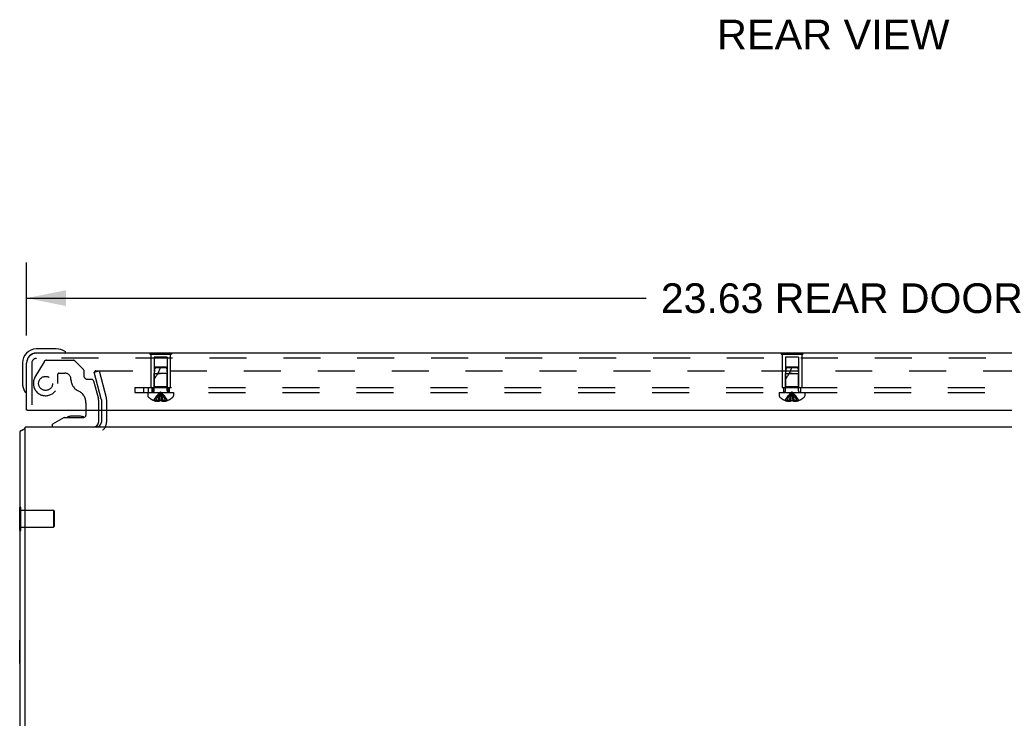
# Model space of a CAD drawing. Header units: inches. Extents: x 0 to 97.1, y 0 to 62.9.
# Tile 30 of 56: x 69.7 to 83.9, y 10.1 to 20.2. Entities that reach past the tile are written whole.
import ezdxf

# ---------------------------------------------------------------- set-up
doc = ezdxf.new("R2010")
doc.units = ezdxf.units.IN
doc.header["$LTSCALE"] = 5.342857
doc.header["$MEASUREMENT"] = 0
doc.linetypes.add('HIDDEN', pattern=[0.2, 0.1, -0.1])
doc.layers.get('0').update_dxf_attribs({"linetype": 'CONTINUOUS'})
for name, color, linetype in [('DEFAULT_2', 8, 'HIDDEN'), ('DIMENSIONS', 7, 'CONTINUOUS'), ('REAR_DOOR', 7, 'CONTINUOUS'), ('SUBPANEL', 7, 'CONTINUOUS')]:
    doc.layers.add(name, color=color, linetype=linetype)
doc.styles.get("Standard").update_dxf_attribs({"font": 'arial.ttf'})
doc.dimstyles.new('DIMSTYLE_1', dxfattribs={"dimtxt": 0.428571, "dimasz": 0.571429, "dimexe": 0.09, "dimexo": 0.07, "dimgap": 0.0375, "dimtad": 0, "dimtih": 1, "dimtoh": 1, "dimzin": 4, "dimdsep": 46, "dimtxsty": 'Standard', "dimblk": '_FILLED', "dimblk1": '_FILLED', "dimblk2": '_FILLED', "dimcen": 0.09, "dimadec": 3, "dimazin": 1, "dimtfac": 1, "dimtdec": 3, "dimtofl": 0, "dimtmove": 0, "dimatfit": 3, "dimldrblk": '_FILLED', "dimfxl": 0, "dimtolj": 1, "dimtzin": 4, "dimarcsym": 0})

# ---------------------------------------------------------------- blocks, each defined once
blk = doc.blocks.new('_FILLED')
at = {"color": 0, "linetype": 'ByBlock'}
blk.add_solid([(0, 0), (-1, 0.2), (-1, -0.2)], dxfattribs=at)
blk = doc.blocks.new('*D4')
at = {"layer": 'DIMENSIONS', "color": 2, "linetype": 'Continuous'}
for p, q in [((69.785, 15.629), (69.785, 16.683)), ((93.41, 15.629), (93.41, 16.683)), ((69.785, 16.169), (78.741, 16.169)), ((93.41, 16.169), (84.453, 16.169))]:
    blk.add_line(p, q, dxfattribs=at)
at = {"layer": 'DIMENSIONS', "color": 2, "linetype": 'Continuous', "xscale": 0.5714285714, "yscale": 0.5714285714, "zscale": 0.5714285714, "rotation": 180}
blk.add_blockref('_FILLED', (69.785, 16.169), dxfattribs=at)
at = {"layer": 'DIMENSIONS', "color": 2, "linetype": 'Continuous', "xscale": 0.5714285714, "yscale": 0.5714285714, "zscale": 0.5714285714}
blk.add_blockref('_FILLED', (93.41, 16.169), dxfattribs=at)
at = {"layer": 'DIMENSIONS', "color": 2, "linetype": 'Continuous', "insert": (81.597, 16.383), "char_height": 0.42857, "width": 5.28306, "attachment_point": 2, "line_spacing_factor": 0.9}
blk.add_mtext('23.63 REAR DOOR', dxfattribs=at)

msp = doc.modelspace()

# ---------------------------------------------------------------- linework, layer by layer
at = {"color": 7, "linetype": 'Continuous'}
for p, q in [((70.64264, 14.549239), (70.64264, 14.475853)), ((70.827436, 14.385058), (70.827436, 14.549239)), ((70.328622, 14.444113), (70.158144, 14.345688)), ((70.328622, 14.444113), (70.6109, 14.444113)), ((70.422813, 14.460873), (70.421735, 14.460867)), ((70.563036, 14.460872), (70.422813, 14.460873)), ((70.563575, 14.460869), (70.563036, 14.460872)), ((70.563575, 14.460869), (70.563846, 14.460867)), ((70.158144, 14.306318), (70.158144, 14.345688)), ((69.685219, 12.812818), (69.685219, 13.149818)), ((69.685219, 13.149818), (69.690219, 13.149818)), ((69.685219, 12.812818), (69.690219, 12.812818)), ((69.685219, 10.887818), (69.685219, 11.224818)), ((69.685219, 11.224818), (69.690219, 11.224818)), ((69.685219, 10.887818), (69.690219, 10.887818))]:
    msp.add_line(p, q, dxfattribs=at)
at = {"color": 3, "linetype": 'Continuous'}
for p, q in [((70.865219, 14.549239), (70.865219, 14.376318)), ((69.690219, 4.711318), (69.690219, 14.243318)), ((69.713539, 14.255488), (69.706562, 14.253589)), ((69.765219, 4.711318), (69.765219, 14.306318)), ((93.615219, 14.306318), (69.765219, 14.306318))]:
    msp.add_line(p, q, dxfattribs=at)
for points in [[(69.706562, 14.253589), (69.704436, 14.25299), (69.702476, 14.252407), (69.700648, 14.251821), (69.698925, 14.251214), (69.697335, 14.250587), (69.695878, 14.249929), (69.694597, 14.249253), (69.693525, 14.248582), (69.692626, 14.247902), (69.691884, 14.247209), (69.691287, 14.246497), (69.690825, 14.245762), (69.690492, 14.244993), (69.690288, 14.244178), (69.690219, 14.243318)], [(69.733405, 14.264559), (69.732206, 14.263483), (69.7308, 14.262426), (69.729173, 14.261392), (69.72734, 14.260396), (69.725318, 14.259448), (69.723131, 14.258551), (69.720799, 14.257702), (69.718385, 14.25691), (69.71596, 14.256177), (69.713539, 14.255488)]]:
    msp.add_lwpolyline(points, dxfattribs=at)
at = {"color": 7, "linetype": 'Continuous'}
for centre, radius, start, end in [((70.42279, 14.370873), 0.09, 90.6719757, 125.4682086), ((70.56279, 14.370873), 0.09, 54.7746035, 89.3280243), ((70.6109, 14.475853), 0.03174, 270, 360), ((70.748696, 14.385058), 0.07874, 270, 360)]:
    msp.add_arc(centre, radius, start, end, dxfattribs=at)
at = {"color": 3, "linetype": 'Continuous'}
for centre, radius, start, end in [((70.795219, 14.376318), 0.07, 270, 360), ((69.835219, 14.161318), 0.145, 118.873676, 134.6013779)]:
    msp.add_arc(centre, radius, start, end, dxfattribs=at)
at = {"layer": 'DEFAULT_2', "color": 8, "linetype": 'HIDDEN'}
for p, q in [((70.036625, 15.25057), (69.906289, 15.024822)), ((70.071266, 15.27057), (70.456851, 15.27057)), ((70.606324, 15.137666), (70.485136, 15.258854)), ((70.25251, 15.085274), (70.336125, 15.085274)), ((70.6109, 15.126617), (70.6109, 15.054349)), ((70.760885, 15.099414), (70.83333, 15.118825)), ((70.863856, 14.71512), (70.760885, 15.099414)), ((70.787797, 15.118825), (92.592641, 15.118825)), ((70.83333, 15.118825), (70.936301, 14.734532)), ((70.236885, 14.936239), (70.236885, 15.069649)), ((70.723346, 14.995294), (70.669955, 14.995294)), ((70.753531, 14.972132), (70.823176, 14.712214)), ((69.859719, 14.900319), (69.859719, 14.629239)), ((70.827436, 14.549239), (70.827436, 14.679861)), ((70.865219, 14.704768), (70.865219, 14.549239)), ((70.940219, 14.704768), (70.940219, 14.376318)), ((70.64264, 14.657148), (70.64264, 14.549239)), ((69.690219, 13.149818), (69.703219, 13.149818)), ((69.703219, 12.812818), (69.703219, 13.149818)), ((69.703219, 13.105318), (70.175219, 13.105318)), ((70.175219, 13.105318), (70.175219, 12.857318)), ((70.185219, 13.095318), (70.175219, 13.105318)), ((70.185219, 13.095318), (70.185219, 12.867318)), ((69.690219, 12.812818), (69.703219, 12.812818)), ((69.703219, 12.857318), (70.175219, 12.857318)), ((70.185219, 12.867318), (70.175219, 12.857318))]:
    msp.add_line(p, q, dxfattribs=at)
for points in [[(70.787797, 15.118825), (70.785973, 15.118745), (70.78418, 15.118507), (70.782409, 15.118111), (70.780682, 15.117562), (70.779014, 15.116862), (70.777419, 15.116021), (70.775909, 15.115042), (70.774498, 15.113935), (70.773196, 15.112709), (70.772015, 15.111374), (70.770965, 15.109941), (70.770054, 15.108421), (70.769289, 15.106828), (70.768677, 15.105175), (70.768224, 15.103474), (70.767931, 15.101741), (70.767804, 15.099989), (70.767797, 15.099506)], [(70.767797, 15.099506), (70.76784, 15.098233), (70.768042, 15.096495), (70.768408, 15.094768)]]:
    msp.add_lwpolyline(points, dxfattribs=at)
msp.add_circle((70.059719, 14.936239), 0.1015, dxfattribs=at)
for centre, radius, start, end in [((70.071266, 15.23057), 0.04, 90, 150), ((70.456851, 15.23057), 0.04, 45, 90), ((70.25251, 15.069649), 0.015625, 90, 180), ((70.336125, 14.995294), 0.08998, 0, 90), ((70.595275, 15.126617), 0.015625, 0, 45), ((70.059719, 14.936239), 0.177165, 150, 360), ((70.6109, 14.995294), 0.184795, 180, 245.2678264), ((70.669955, 15.054349), 0.059055, 180, 270), ((70.723346, 14.964044), 0.03125, 15, 90), ((70.45514, 14.657148), 0.1875, 0, 65.2678264), ((70.702436, 14.679861), 0.125, 0, 15), ((70.825219, 14.704768), 0.04, 0, 15), ((70.825219, 14.704768), 0.115, 0, 15), ((70.795219, 14.376318), 0.145, 308.7549213, 360)]:
    msp.add_arc(centre, radius, start, end, dxfattribs=at)
at = {"layer": 'REAR_DOOR', "color": 7, "linetype": 'Continuous'}
for p, q in [((70.214073, 15.434239), (69.924719, 15.434239)), ((70.251995, 15.431346), (70.214073, 15.434239)), ((70.349626, 15.387572), (70.349433, 15.387626)), ((71.566219, 15.378239), (71.566219, 15.374239)), ((71.566219, 15.378239), (71.878219, 15.378239)), ((71.722219, 15.378239), (71.722219, 15.374239)), ((71.878219, 15.378239), (71.878219, 15.374239)), ((80.691219, 15.378239), (80.691219, 15.374239)), ((80.691219, 15.378239), (81.003219, 15.378239)), ((80.847219, 15.378239), (80.847219, 15.374239)), ((81.003219, 15.378239), (81.003219, 15.374239)), ((69.724719, 15.234239), (69.724719, 14.944886)), ((69.724719, 14.944886), (69.727612, 14.906964)), ((69.769719, 14.81601), (69.770609, 14.812349)), ((69.770609, 14.812349), (69.770941, 14.811043)), ((69.799719, 14.549239), (69.784719, 14.549239))]:
    msp.add_line(p, q, dxfattribs=at)
at = {"layer": 'REAR_DOOR', "color": 3, "linetype": 'Continuous'}
for p, q in [((93.264719, 15.374239), (69.929719, 15.374239)), ((69.784719, 14.549239), (69.784719, 15.229239)), ((69.799719, 14.549239), (93.394719, 14.549239))]:
    msp.add_line(p, q, dxfattribs=at)
at = {"layer": 'REAR_DOOR', "color": 8, "linetype": 'HIDDEN'}
for p, q in [((71.566219, 15.374239), (71.566219, 15.357239)), ((71.722219, 15.374239), (71.722219, 15.357239)), ((71.878219, 15.374239), (71.878219, 15.357239)), ((80.691219, 15.374239), (80.691219, 15.357239)), ((80.847219, 15.374239), (80.847219, 15.357239)), ((81.003219, 15.374239), (81.003219, 15.357239)), ((69.859719, 15.229239), (69.859719, 14.549239)), ((93.264719, 15.299239), (69.929719, 15.299239)), ((71.566219, 15.357239), (71.878219, 15.357239)), ((71.582219, 15.357239), (71.582219, 14.878239)), ((71.627219, 15.315739), (71.627219, 14.888239)), ((71.817219, 15.315739), (71.627219, 15.315739)), ((71.817219, 15.315739), (71.817219, 14.888239)), ((71.862219, 15.357239), (71.862219, 14.878239)), ((80.691219, 15.357239), (81.003219, 15.357239)), ((80.707219, 15.357239), (80.707219, 14.878239)), ((80.752219, 15.315739), (80.752219, 14.888239)), ((80.942219, 15.315739), (80.752219, 15.315739)), ((80.942219, 15.315739), (80.942219, 14.888239)), ((80.987219, 15.357239), (80.987219, 14.878239)), ((71.637224, 15.168289), (71.628219, 15.078236)), ((71.637224, 15.168289), (71.807214, 15.168288)), ((71.64822, 15.178239), (71.637225, 15.168289)), ((71.648219, 15.178239), (71.796219, 15.178239)), ((71.796219, 15.178239), (71.807214, 15.168288)), ((71.807214, 15.168288), (71.816219, 15.078239)), ((80.762224, 15.168289), (80.753219, 15.078236)), ((80.773219, 15.178239), (80.762224, 15.168289)), ((80.762224, 15.168289), (80.932214, 15.168288)), ((80.773219, 15.178239), (80.921219, 15.178239)), ((80.921219, 15.178239), (80.932214, 15.168288)), ((80.932214, 15.168288), (80.941219, 15.078239)), ((71.628219, 15.078236), (71.722219, 15.078239)), ((71.628219, 14.831439), (71.628219, 15.078236)), ((71.722219, 15.078239), (71.680215, 15.078236)), ((71.816219, 15.078239), (71.722219, 15.078239)), ((71.816219, 14.831439), (71.816219, 15.078239)), ((80.753219, 15.078236), (80.941219, 15.078239)), ((80.753219, 14.831439), (80.753219, 15.078236)), ((80.847219, 15.078239), (80.805215, 15.078236)), ((80.941219, 14.831439), (80.941219, 15.078239)), ((71.535719, 14.803239), (71.535719, 14.756689)), ((71.535719, 14.803239), (71.908719, 14.803239)), ((71.582219, 14.878239), (71.862219, 14.878239)), ((71.627219, 14.888239), (71.617219, 14.878239)), ((71.817219, 14.888239), (71.627219, 14.888239)), ((71.817219, 14.888239), (71.827219, 14.878239)), ((71.908719, 14.803239), (71.908719, 14.756689)), ((80.660719, 14.803239), (80.660719, 14.756689)), ((80.660719, 14.803239), (81.033719, 14.803239)), ((80.707219, 14.878239), (80.987219, 14.878239)), ((80.752219, 14.888239), (80.742219, 14.878239)), ((80.942219, 14.888239), (80.752219, 14.888239)), ((80.942219, 14.888239), (80.952219, 14.878239)), ((81.033719, 14.803239), (81.033719, 14.756689)), ((71.622953, 14.690281), (71.622718, 14.689883)), ((71.623934, 14.689882), (71.622953, 14.690281)), ((71.706719, 14.689882), (71.623934, 14.689882)), ((71.653719, 14.689882), (71.653719, 14.679834)), ((71.68732, 14.689882), (71.68732, 14.674933)), ((71.706719, 14.689882), (71.708889, 14.712355)), ((71.706719, 14.689882), (71.706756, 14.690281)), ((71.706719, 14.689882), (71.706719, 14.679834)), ((71.709319, 14.690159), (71.706756, 14.690281)), ((71.722219, 14.689882), (71.719624, 14.689894)), ((71.724815, 14.689894), (71.722219, 14.689882)), ((71.730772, 14.754552), (71.728084, 14.775041)), ((71.733267, 14.733589), (71.73075, 14.754735)), ((71.735582, 14.712032), (71.733238, 14.73384)), ((71.737683, 14.690281), (71.735121, 14.69016)), ((71.737719, 14.689882), (71.735549, 14.712355)), ((71.737683, 14.690281), (71.737719, 14.689882)), ((71.737719, 14.689882), (71.737719, 14.679834)), ((71.820504, 14.689882), (71.737719, 14.689882)), ((71.757119, 14.689882), (71.757119, 14.674933)), ((71.790719, 14.689882), (71.790719, 14.679834)), ((71.821486, 14.690281), (71.820504, 14.689882)), ((71.82172, 14.689883), (71.821486, 14.690281)), ((80.747953, 14.690281), (80.747718, 14.689883)), ((80.748934, 14.689882), (80.747953, 14.690281)), ((80.831719, 14.689882), (80.748934, 14.689882)), ((80.778719, 14.689882), (80.778719, 14.679834)), ((80.81232, 14.689882), (80.81232, 14.674933)), ((80.831719, 14.689882), (80.833889, 14.712355)), ((80.831719, 14.689882), (80.831756, 14.690281)), ((80.831719, 14.689882), (80.831719, 14.679834)), ((80.855772, 14.754552), (80.853084, 14.775041)), ((80.858267, 14.733589), (80.85575, 14.754735)), ((80.860582, 14.712032), (80.858238, 14.73384)), ((80.862719, 14.689882), (80.860549, 14.712355)), ((80.862683, 14.690281), (80.862719, 14.689882)), ((80.862719, 14.689882), (80.862719, 14.679834)), ((80.945504, 14.689882), (80.862719, 14.689882)), ((80.882119, 14.689882), (80.882119, 14.674933)), ((80.915719, 14.689882), (80.915719, 14.679834)), ((80.946486, 14.690281), (80.945504, 14.689882)), ((80.94672, 14.689883), (80.946486, 14.690281))]:
    msp.add_line(p, q, dxfattribs=at)
at = {"layer": 'REAR_DOOR', "color": 7, "linetype": 'Continuous'}
for points in [[(70.349433, 15.387626), (70.347916, 15.388018), (70.346611, 15.388348), (70.342948, 15.389239)], [(69.770941, 14.811043), (69.771333, 14.809525), (69.771386, 14.809332)]]:
    msp.add_lwpolyline(points, dxfattribs=at)
at = {"layer": 'REAR_DOOR', "color": 8, "linetype": 'HIDDEN'}
for points in [[(71.622953, 14.690281), (71.636649, 14.712355), (71.651485, 14.73384), (71.66746, 14.754735), (71.684574, 14.775041), (71.702827, 14.794756), (71.722219, 14.813882)], [(71.653719, 14.689882), (71.663164, 14.712032), (71.673397, 14.733589), (71.684419, 14.754552), (71.69623, 14.774922), (71.70883, 14.794699), (71.722219, 14.813882)], [(71.68732, 14.689882), (71.692132, 14.712032), (71.697345, 14.733589), (71.702961, 14.754552), (71.708978, 14.774922), (71.715398, 14.794699), (71.722219, 14.813882)], [(71.708856, 14.712032), (71.7112, 14.73384), (71.713689, 14.754735), (71.716355, 14.775041), (71.719198, 14.794756), (71.722219, 14.813882)], [(71.711172, 14.733589), (71.713666, 14.754552), (71.716339, 14.774922), (71.71919, 14.794699), (71.722219, 14.813882)], [(71.7281, 14.774922), (71.725249, 14.794699), (71.722219, 14.813882)], [(71.728084, 14.775041), (71.72524, 14.794756), (71.722219, 14.813882)], [(71.757119, 14.689882), (71.752307, 14.712032), (71.747093, 14.733589), (71.741477, 14.754552), (71.73546, 14.774922), (71.729041, 14.794699), (71.722219, 14.813882)], [(71.790719, 14.689882), (71.781275, 14.712032), (71.771041, 14.733589), (71.760019, 14.754552), (71.748208, 14.774922), (71.735608, 14.794699), (71.722219, 14.813882)], [(71.821486, 14.690281), (71.807789, 14.712355), (71.792953, 14.73384), (71.776979, 14.754735), (71.759865, 14.775041), (71.741611, 14.794756), (71.722219, 14.813882)], [(80.747953, 14.690281), (80.761649, 14.712355), (80.776485, 14.73384), (80.79246, 14.754735), (80.809574, 14.775041), (80.827827, 14.794756), (80.847219, 14.813882)], [(80.778719, 14.689882), (80.788164, 14.712032), (80.798397, 14.733589), (80.809419, 14.754552), (80.82123, 14.774922), (80.83383, 14.794699), (80.847219, 14.813882)], [(80.81232, 14.689882), (80.817132, 14.712032), (80.822345, 14.733589), (80.827961, 14.754552), (80.833978, 14.774922), (80.840398, 14.794699), (80.847219, 14.813882)], [(80.833856, 14.712032), (80.8362, 14.73384), (80.838689, 14.754735), (80.841355, 14.775041), (80.844198, 14.794756), (80.847219, 14.813882)], [(80.836172, 14.733589), (80.838666, 14.754552), (80.841339, 14.774922), (80.84419, 14.794699), (80.847219, 14.813882)], [(80.8531, 14.774922), (80.850249, 14.794699), (80.847219, 14.813882)], [(80.853084, 14.775041), (80.85024, 14.794756), (80.847219, 14.813882)], [(80.882119, 14.689882), (80.877307, 14.712032), (80.872093, 14.733589), (80.866477, 14.754552), (80.86046, 14.774922), (80.854041, 14.794699), (80.847219, 14.813882)], [(80.915719, 14.689882), (80.906275, 14.712032), (80.896041, 14.733589), (80.885019, 14.754552), (80.873208, 14.774922), (80.860608, 14.794699), (80.847219, 14.813882)], [(80.946486, 14.690281), (80.932789, 14.712355), (80.917953, 14.73384), (80.901979, 14.754735), (80.884865, 14.775041), (80.866611, 14.794756), (80.847219, 14.813882)], [(71.68732, 14.674933), (71.683131, 14.675218), (71.678936, 14.675597), (71.674733, 14.676068), (71.670527, 14.676633), (71.666318, 14.677292), (71.662112, 14.678045), (71.657913, 14.678893), (71.653719, 14.679834)], [(71.706719, 14.679834), (71.704144, 14.678839), (71.701618, 14.677962), (71.699146, 14.677205), (71.696719, 14.676559), (71.694335, 14.676014), (71.691982, 14.675566), (71.689641, 14.675204), (71.68732, 14.674933)], [(71.706756, 14.690281), (71.709318, 14.69016), (71.711884, 14.69006), (71.714457, 14.689983), (71.717037, 14.689927), (71.719624, 14.689894), (71.722219, 14.689882)], [(71.717039, 14.689927), (71.714459, 14.689983), (71.711885, 14.69006)], [(71.722219, 14.689882), (71.724814, 14.689894), (71.727399, 14.689927), (71.729979, 14.689983), (71.732553, 14.69006), (71.73512, 14.690159), (71.737683, 14.690281)], [(71.732555, 14.69006), (71.729981, 14.689983), (71.727401, 14.689927)], [(71.757119, 14.674933), (71.754797, 14.675204), (71.752457, 14.675566), (71.750103, 14.676014), (71.74772, 14.676559), (71.745293, 14.677205), (71.74282, 14.677962), (71.740295, 14.678839), (71.737719, 14.679834)], [(71.790719, 14.679834), (71.786526, 14.678893), (71.782326, 14.678045), (71.77812, 14.677292), (71.773912, 14.676633), (71.769705, 14.676068), (71.765502, 14.675597), (71.761307, 14.675218), (71.757119, 14.674933)], [(80.81232, 14.674933), (80.808131, 14.675218), (80.803936, 14.675597), (80.799733, 14.676068), (80.795527, 14.676633), (80.791318, 14.677292), (80.787112, 14.678045), (80.782913, 14.678893), (80.778719, 14.679834)], [(80.831719, 14.679834), (80.829144, 14.678839), (80.826618, 14.677962), (80.824146, 14.677205), (80.821719, 14.676559), (80.819335, 14.676014), (80.816982, 14.675566), (80.814641, 14.675204), (80.81232, 14.674933)], [(80.831756, 14.690281), (80.834318, 14.69016), (80.836884, 14.69006), (80.839457, 14.689983), (80.842037, 14.689927), (80.844624, 14.689894), (80.847219, 14.689882)], [(80.847219, 14.689882), (80.849814, 14.689894), (80.852399, 14.689927), (80.854979, 14.689983), (80.857553, 14.69006), (80.86012, 14.690159), (80.862683, 14.690281)], [(80.882119, 14.674933), (80.879797, 14.675204), (80.877457, 14.675566), (80.875103, 14.676014), (80.87272, 14.676559), (80.870293, 14.677205), (80.86782, 14.677962), (80.865295, 14.678839), (80.862719, 14.679834)], [(80.915719, 14.679834), (80.911526, 14.678893), (80.907326, 14.678045), (80.90312, 14.677292), (80.898912, 14.676633), (80.894705, 14.676068), (80.890502, 14.675597), (80.886307, 14.675218), (80.882119, 14.674933)]]:
    msp.add_lwpolyline(points, dxfattribs=at)
at = {"layer": 'REAR_DOOR', "color": 7, "linetype": 'Continuous'}
for centre, radius, start, end in [((69.924719, 15.234239), 0.2, 90, 180), ((69.924719, 15.234239), 0.14, 90, 180), ((70.214073, 15.184239), 0.25, 59.1101134, 90), ((70.334719, 15.389239), 0.015, 270, 353.6204084), ((70.334719, 15.385906), 0.015, 6.3795916, 59.1101134), ((69.974719, 14.944886), 0.25, 180, 210.8898866), ((69.773053, 14.824239), 0.015, 210.8898866, 263.6204084), ((69.769719, 14.824239), 0.015, 276.3795916, 360)]:
    msp.add_arc(centre, radius, start, end, dxfattribs=at)
at = {"layer": 'REAR_DOOR', "color": 3, "linetype": 'Continuous'}
msp.add_arc((69.929719, 15.229239), 0.145, 90, 180, dxfattribs=at)
at = {"layer": 'REAR_DOOR', "color": 8, "linetype": 'HIDDEN'}
for centre, radius, start, end in [((69.929719, 15.229239), 0.07, 90, 180), ((71.176976, 15.348432), 0.571188, 322.1862365, 342.6646356), ((80.301976, 15.348432), 0.571188, 322.1862365, 342.6646356), ((71.600019, 14.831439), 0.0282, 270, 360), ((71.844419, 14.831439), 0.0282, 180, 270), ((80.725019, 14.831439), 0.0282, 270, 360), ((80.969419, 14.831439), 0.0282, 180, 270), ((71.555719, 14.756689), 0.02, 180, 226.4862049), ((71.722219, 14.932059), 0.26182, 226.4862049, 247.6387144), ((71.722219, 14.932059), 0.261361, 247.910623, 254.8058882), ((71.722219, 14.932059), 0.261361, 285.1941118, 292.089377), ((71.722219, 14.932059), 0.26182, 292.3612856, 313.5137951), ((71.888719, 14.756689), 0.02, 313.5137951, 360), ((80.680719, 14.756689), 0.02, 180, 226.4862049), ((80.847219, 14.932059), 0.26182, 226.4862049, 247.6387144), ((80.847219, 14.932059), 0.261361, 247.910623, 254.8058882), ((80.847219, 14.932059), 0.261361, 285.1941118, 292.089377), ((80.847219, 14.932059), 0.26182, 292.3612856, 313.5137951), ((81.013719, 14.756689), 0.02, 313.5137951, 360)]:
    msp.add_arc(centre, radius, start, end, dxfattribs=at)
at = {"layer": 'SUBPANEL', "color": 8, "linetype": 'HIDDEN'}
for p, q in [((71.347219, 14.878239), (71.347219, 14.803239)), ((71.347219, 14.878239), (90.347219, 14.878239)), ((71.347219, 14.803239), (90.347219, 14.803239)), ((71.472219, 14.878239), (71.472219, 14.803239)), ((71.541219, 14.878239), (71.541219, 14.803239)), ((71.597219, 14.878239), (71.597219, 14.803239)), ((71.613219, 14.878239), (71.613219, 14.803239)), ((71.831219, 14.878239), (71.831219, 14.803239)), ((71.847219, 14.878239), (71.847219, 14.803239)), ((80.722219, 14.878239), (80.722219, 14.803239)), ((80.972219, 14.878239), (80.972219, 14.803239))]:
    msp.add_line(p, q, dxfattribs=at)

# ---------------------------------------------------------------- texts
at = {"layer": 'DIMENSIONS', "color": 2, "linetype": 'Continuous', "insert": (81.443283, 20.193204), "char_height": 0.4285714, "width": 3.35209772, "attachment_point": 2, "line_spacing_factor": 0.9}
msp.add_mtext('REAR VIEW', dxfattribs=at)

# ---------------------------------------------------------------- dimensions: what is measured, and where the dimension line sits
at = {"layer": 'DIMENSIONS', "color": 2, "linetype": 'Continuous'}
dim = msp.add_linear_dim(base=(93.4097191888, 16.1685739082), p1=(69.7847191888, 15.5592389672), p2=(93.4097191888, 15.5592389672), text='<> REAR DOOR', dimstyle='DIMSTYLE_1', dxfattribs=at)
dim.commit()
dim.dimension.update_dxf_attribs({"geometry": '*D4', "text_midpoint": (81.5972191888, 16.1685739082), "dimtype": 160})

doc.saveas('drawing.dxf')
